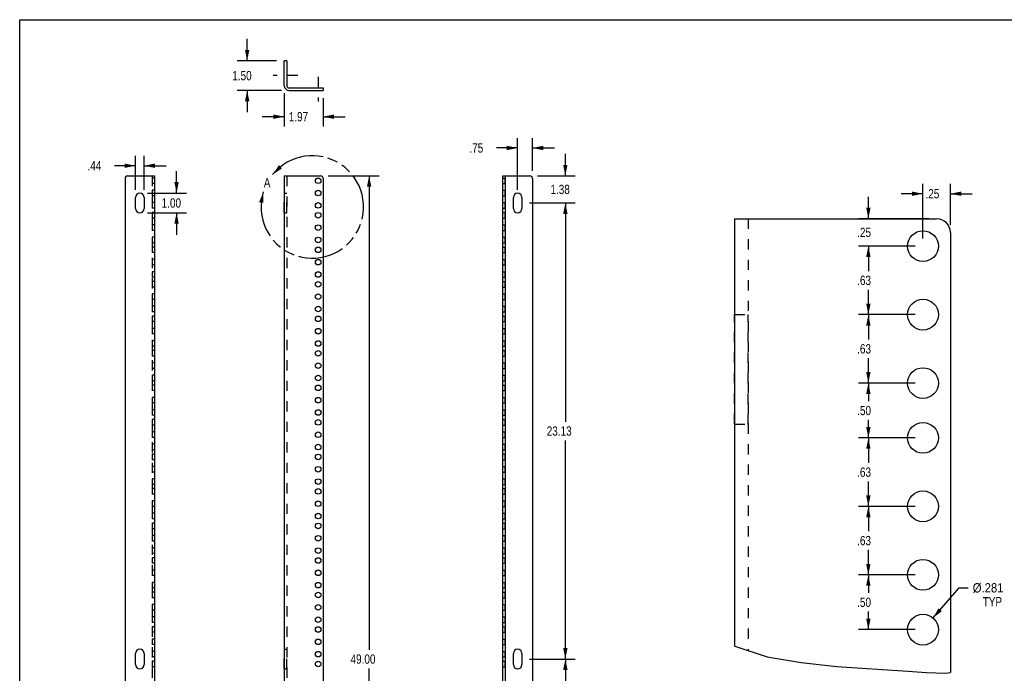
# Model space of a CAD drawing. Header units: inches. Extents: x 0 to 94.4, y 0 to 61.1.
# Tile 2 of 8: x 0 to 49.9, y 28 to 61.1. Entities that reach past the tile are written whole.
import ezdxf
from ezdxf.enums import TextEntityAlignment as Align

# ---------------------------------------------------------------- set-up
doc = ezdxf.new("R2010")
doc.units = ezdxf.units.IN
doc.header["$LTSCALE"] = 5.194444
doc.header["$MEASUREMENT"] = 0
for name, pattern in [('DASHED', [0.2, 0.1, -0.1]), ('HIDDEN', [0.2, 0.1, -0.1]), ('PHANTOM', [0.8, 0.45, -0.05, 0.1, -0.05, 0.1, -0.05])]:
    doc.linetypes.add(name, pattern=pattern)
doc.layers.get('0').update_dxf_attribs({"linetype": 'CONTINUOUS'})
doc.layers.add('DEFAULT_2', color=8, linetype='HIDDEN')
doc.layers.add('DEFAULT_3', color=7, linetype='PHANTOM')
doc.styles.get("Standard").update_dxf_attribs({"font": 'txt', "width": 0.8})
doc.dimstyles.new('DIMSTYLE_1', dxfattribs={"dimtxt": 0.472222, "dimasz": 0.555556, "dimexe": 0.18, "dimexo": 0.0625, "dimgap": 0.09, "dimtad": 0, "dimtih": 1, "dimtoh": 1, "dimzin": 4, "dimdsep": 46, "dimtxsty": 'Standard', "dimblk": '_FILLED', "dimblk1": '_FILLED', "dimblk2": '_FILLED', "dimcen": 0.09, "dimadec": 0, "dimazin": 0, "dimtfac": 1, "dimtofl": 0, "dimtmove": 0, "dimatfit": 3, "dimldrblk": '_FILLED', "dimfxl": 0, "dimtolj": 1, "dimtzin": 4, "dimarcsym": 0})
doc.dimstyles.new('DIMSTYLE_2', dxfattribs={"dimtxt": 0.472222, "dimasz": 0.555556, "dimexe": 0.18, "dimexo": 0.0625, "dimgap": 0.09, "dimtad": 0, "dimtih": 1, "dimtoh": 1, "dimlfac": 0.18, "dimzin": 4, "dimdsep": 46, "dimtxsty": 'Standard', "dimblk": '_FILLED', "dimblk1": '_FILLED', "dimblk2": '_FILLED', "dimcen": 0.09, "dimadec": 0, "dimazin": 0, "dimtfac": 1, "dimtofl": 0, "dimtmove": 0, "dimatfit": 3, "dimldrblk": '_FILLED', "dimfxl": 0, "dimtolj": 1, "dimtzin": 4, "dimarcsym": 0})
doc.dimstyles.new('DIMSTYLE_3', dxfattribs={"dimtxt": 0.472222, "dimasz": 0.555556, "dimexe": 0.18, "dimexo": 0.0625, "dimgap": 0.09, "dimtad": 0, "dimtih": 1, "dimtoh": 1, "dimdec": 3, "dimlfac": 0.18, "dimzin": 4, "dimdsep": 46, "dimtxsty": 'Standard', "dimblk": '_FILLED', "dimblk1": '_FILLED', "dimblk2": '_FILLED', "dimcen": 0.09, "dimadec": 0, "dimazin": 0, "dimtfac": 1, "dimtdec": 3, "dimtofl": 0, "dimtmove": 0, "dimatfit": 3, "dimldrblk": '_FILLED', "dimfxl": 0, "dimtolj": 1, "dimtzin": 4, "dimarcsym": 0})

# ---------------------------------------------------------------- blocks, each defined once
blk = doc.blocks.new('_FILLED')
at = {"color": 0, "linetype": 'ByBlock'}
blk.add_solid([(0, 0), (-1, 0.2), (-1, -0.2)], dxfattribs=at)
blk = doc.blocks.new('*D')
at = {"color": 2, "linetype": 'CONTINUOUS'}
for p, q in [((11.527, 59.026), (11.527, 60.137)), ((13.018, 59.026), (11.027, 59.026)), ((13.268, 57.526), (11.027, 57.526)), ((11.527, 57.526), (11.527, 56.415)), ((13.407, 57.387), (13.407, 55.692)), ((15.376, 57.137), (15.376, 55.692)), ((13.407, 56.192), (12.296, 56.192)), ((15.376, 56.192), (16.487, 56.192)), ((25.235, 52.489), (25.235, 55.107)), ((25.985, 53.453), (25.985, 55.107)), ((25.235, 54.607), (24.158, 54.607)), ((25.985, 54.607), (27.096, 54.607)), ((5.868, 52.489), (5.868, 54.207)), ((6.305, 52.489), (6.305, 54.207)), ((27.653, 53.194), (27.653, 54.305)), ((5.868, 53.707), (4.803, 53.707)), ((6.305, 53.707), (7.416, 53.707)), ((7.95, 52.319), (7.95, 53.43)), ((15.64, 53.194), (18.21, 53.194)), ((17.71, 53.194), (17.71, 29.166)), ((26.244, 53.194), (28.153, 53.194)), ((45.775, 50.02), (45.775, 52.787)), ((47.164, 50.714), (47.164, 52.787)), ((6.476, 52.319), (8.45, 52.319)), ((43.008, 51.02), (43.008, 52.131)), ((45.775, 52.287), (44.664, 52.287)), ((47.164, 52.287), (48.275, 52.287)), ((25.842, 51.819), (28.153, 51.819)), ((25.842, 51.819), (28.153, 51.819)), ((27.653, 51.819), (27.653, 50.708)), ((27.653, 51.819), (27.653, 40.728)), ((6.476, 51.319), (8.45, 51.319)), ((7.95, 51.319), (7.95, 50.208)), ((46.08, 51.02), (42.508, 51.02)), ((45.386, 49.631), (42.508, 49.631)), ((45.386, 49.631), (42.508, 49.631)), ((43.008, 49.631), (43.008, 48.367)), ((43.008, 49.631), (43.008, 48.52)), ((43.008, 46.159), (43.008, 47.422)), ((45.386, 46.159), (42.508, 46.159)), ((45.386, 46.159), (42.508, 46.159)), ((43.008, 46.159), (43.008, 44.895)), ((43.008, 42.686), (43.008, 43.95)), ((45.386, 42.686), (42.508, 42.686)), ((45.386, 42.686), (42.508, 42.686)), ((43.008, 42.686), (43.008, 41.77)), ((43.008, 39.909), (43.008, 40.825)), ((27.653, 28.694), (27.653, 39.784)), ((45.386, 39.909), (42.508, 39.909)), ((45.386, 39.909), (42.508, 39.909)), ((43.008, 39.909), (43.008, 38.645)), ((43.008, 36.436), (43.008, 37.7)), ((45.386, 36.436), (42.508, 36.436)), ((45.386, 36.436), (42.508, 36.436)), ((43.008, 36.436), (43.008, 35.172)), ((43.008, 32.964), (43.008, 34.228)), ((45.386, 32.964), (42.508, 32.964)), ((45.386, 32.964), (42.508, 32.964)), ((43.008, 32.964), (43.008, 32.047)), ((46.285, 30.777), (47.603, 32.306)), ((47.603, 32.306), (48.061, 32.306)), ((43.008, 30.186), (43.008, 31.103)), ((45.386, 30.186), (42.508, 30.186)), ((25.842, 28.694), (28.153, 28.694)), ((25.842, 28.694), (28.153, 28.694)), ((27.653, 28.694), (27.653, 17.603)), ((17.71, 4.194), (17.71, 28.222)), ((27.653, 5.569), (27.653, 16.659)), ((27.653, 5.569), (27.653, 6.68)), ((25.842, 5.569), (28.153, 5.569)), ((25.842, 5.569), (28.153, 5.569)), ((15.635, 4.194), (18.21, 4.194)), ((26.244, 4.194), (28.153, 4.194)), ((27.653, 4.194), (27.653, 3.083))]:
    blk.add_line(p, q, dxfattribs=at)
at = {"color": 2, "linetype": 'CONTINUOUS', "xscale": 0.5555555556, "yscale": 0.5555555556, "zscale": 0.5555555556}
for p, rotation in [((11.527, 59.026), 270), ((11.527, 57.526), 90), ((15.376, 56.192), 180), ((25.985, 54.607), 180), ((6.305, 53.707), 180), ((27.653, 53.194), 270), ((17.71, 53.194), 90), ((7.95, 52.319), 270), ((47.164, 52.287), 180), ((27.653, 51.819), 90), ((27.653, 51.819), 90), ((43.008, 51.02), 270), ((7.95, 51.319), 90), ((43.008, 49.631), 90), ((43.008, 49.631), 90), ((43.008, 46.159), 270), ((43.008, 46.159), 90), ((43.008, 42.686), 270), ((43.008, 42.686), 90), ((43.008, 39.909), 270), ((43.008, 39.909), 90), ((43.008, 36.436), 270), ((43.008, 36.436), 90), ((43.008, 32.964), 270), ((43.008, 32.964), 90), ((46.285, 30.777), 229.2278935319), ((43.008, 30.186), 270), ((27.653, 28.694), 270), ((27.653, 28.694), 90), ((27.653, 5.569), 270), ((27.653, 5.569), 270), ((17.71, 4.194), 270), ((27.653, 4.194), 90)]:
    blk.add_blockref('_FILLED', p, dxfattribs=dict(at, rotation=rotation))
for p in [(13.407, 56.192), (25.235, 54.607), (5.868, 53.707), (45.775, 52.287)]:
    blk.add_blockref('_FILLED', p, dxfattribs=at)
at = {"color": 2, "linetype": 'CONTINUOUS'}
for s, width, p in [('1.50', 0.8, (10.772, 58.04)), ('1.97', 0.8, (13.636, 55.956)), ('.75', 0.8, (22.789, 54.371)), ('.44', 0.8, (3.434, 53.471)), ('1.38', 0.8, (26.897, 52.27)), ('.25', 0.8, (45.903, 52.051)), ('1.00', 0.8, (7.194, 51.583)), ('.25', 0.8, (42.441, 50.089)), ('.63', 0.8, (42.441, 47.659)), ('.63', 0.8, (42.441, 44.186)), ('.50', 0.8, (42.441, 41.061)), ('23.13', 0.8, (26.708, 40.02)), ('.63', 0.8, (42.441, 37.936)), ('.63', 0.8, (42.441, 34.464)), ('%%c.281', 0.906667, (48.297, 32.07)), ('.50', 0.8, (42.441, 31.339)), ('TYP', 0.8, (48.801, 31.362)), ('49.00', 0.8, (16.765, 28.458)), ('23.13', 0.8, (26.708, 16.895)), ('1.38', 0.8, (26.897, 4.645))]:
    blk.add_text(s, height=0.4722, dxfattribs=dict(at, width=width)).set_placement(p)

msp = doc.modelspace()

# ---------------------------------------------------------------- linework, layer by layer
at = {"color": 7, "linetype": 'CONTINUOUS'}
for p, q in [((0, 0), (0, 61.1111)), ((0, 61.1111), (94.4444, 61.1111)), ((13.5322, 59.0258), (13.4072, 59.0258)), ((13.5322, 59.0258), (13.5322, 57.7758)), ((13.6572, 57.6508), (15.3762, 57.6508)), ((15.3762, 57.6508), (15.3762, 57.5258)), ((24.4851, 53.1938), (25.8551, 53.1938)), ((24.6101, 53.1938), (24.6101, 4.1938)), ((25.9851, 53.0638), (25.9851, 4.3238)), ((25.0166, 51.5373), (25.0166, 52.1003)), ((25.4536, 52.1003), (25.4536, 51.5373)), ((25.0166, 28.4123), (25.0166, 28.9753)), ((25.4536, 28.9753), (25.4536, 28.4123)), ((36.2248, 29.3674), (36.2491, 29.3521)), ((36.2491, 29.3521), (37.8803, 28.8153)), ((37.8803, 28.8153), (39.5966, 28.5125)), ((39.5966, 28.5125), (41.4104, 28.3249)), ((41.4104, 28.3249), (45.0049, 28.0798)), ((45.0049, 28.0798), (45.952, 28.0072)), ((45.952, 28.0072), (46.895, 27.9846)), ((46.895, 27.9846), (47.1637, 28.0123))]:
    msp.add_line(p, q, dxfattribs=at)
at = {"color": 3, "linetype": 'CONTINUOUS'}
for p, q in [((13.4072, 57.7758), (13.4072, 59.0258)), ((13.6572, 57.5258), (15.3762, 57.5258)), ((5.3368, 53.0638), (5.3368, 4.3238)), ((5.4668, 53.1938), (6.8368, 53.1938)), ((6.8368, 53.1938), (6.8368, 4.1938)), ((13.4072, 53.1938), (13.4072, 4.1938)), ((13.4072, 53.1938), (15.2512, 53.1938)), ((15.3762, 53.0688), (15.3762, 4.3238)), ((24.4851, 4.1938), (24.4851, 53.1938)), ((5.8683, 51.5373), (5.8683, 52.1003)), ((6.3053, 52.1003), (6.3053, 51.5373)), ((36.2248, 51.0197), (36.2248, 29.3674)), ((36.2248, 51.0197), (46.4692, 51.0197)), ((47.1637, 50.3252), (47.1637, 28.0123)), ((5.8683, 28.4123), (5.8683, 28.9753)), ((6.3053, 28.9753), (6.3053, 28.4123))]:
    msp.add_line(p, q, dxfattribs=at)
at = {"color": 2, "linetype": 'DASHED'}
for p, q in [((14.0878, 58.2758), (12.8517, 58.2758)), ((15.1262, 58.2064), (15.1262, 56.9703))]:
    msp.add_line(p, q, dxfattribs=at)
at = {"color": 8, "linetype": 'HIDDEN'}
for p, q in [((6.7118, 53.0843), (6.7118, 52.8033)), ((6.8368, 53.0843), (6.7118, 53.0843)), ((24.4851, 53.0843), (24.6101, 53.0843)), ((24.6101, 52.8033), (24.6101, 53.0843)), ((6.8368, 52.8033), (6.7118, 52.8033)), ((6.7118, 52.4593), (6.7118, 52.1783)), ((6.8368, 52.4593), (6.7118, 52.4593)), ((24.4851, 52.8033), (24.6101, 52.8033)), ((24.4851, 52.4593), (24.6101, 52.4593)), ((24.6101, 52.1783), (24.6101, 52.4593)), ((6.8368, 52.1783), (6.7118, 52.1783)), ((13.4072, 52.3188), (13.5322, 52.3188)), ((13.5322, 51.3188), (13.5322, 52.3188)), ((24.4851, 52.1783), (24.6101, 52.1783)), ((6.7118, 51.8343), (6.7118, 51.5533)), ((6.8368, 51.8343), (6.7118, 51.8343)), ((6.8368, 51.5533), (6.7118, 51.5533)), ((24.4851, 51.8343), (24.6101, 51.8343)), ((24.4851, 51.5533), (24.6101, 51.5533)), ((24.6101, 51.5533), (24.6101, 51.8343)), ((6.7118, 51.3343), (6.7118, 51.0533)), ((6.8368, 51.3343), (6.7118, 51.3343)), ((6.8368, 51.0533), (6.7118, 51.0533)), ((13.4072, 51.3188), (13.5322, 51.3188)), ((24.4851, 51.3343), (24.6101, 51.3343)), ((24.4851, 51.0533), (24.6101, 51.0533)), ((24.6101, 51.0533), (24.6101, 51.3343)), ((6.7118, 50.7093), (6.7118, 50.4283)), ((6.8368, 50.7093), (6.7118, 50.7093)), ((6.8368, 50.4283), (6.7118, 50.4283)), ((24.4851, 50.7093), (24.6101, 50.7093)), ((24.4851, 50.4283), (24.6101, 50.4283)), ((24.6101, 50.4283), (24.6101, 50.7093)), ((6.7118, 50.0843), (6.7118, 49.8033)), ((6.8368, 50.0843), (6.7118, 50.0843)), ((24.4851, 50.0843), (24.6101, 50.0843)), ((24.6101, 49.8033), (24.6101, 50.0843)), ((6.8368, 49.8033), (6.7118, 49.8033)), ((6.7118, 49.5843), (6.7118, 49.3033)), ((6.8368, 49.5843), (6.7118, 49.5843)), ((24.4851, 49.8033), (24.6101, 49.8033)), ((24.4851, 49.5843), (24.6101, 49.5843)), ((24.6101, 49.3033), (24.6101, 49.5843)), ((6.8368, 49.3033), (6.7118, 49.3033)), ((6.7118, 48.9593), (6.7118, 48.6783)), ((6.8368, 48.9593), (6.7118, 48.9593)), ((24.4851, 49.3033), (24.6101, 49.3033)), ((24.4851, 48.9593), (24.6101, 48.9593)), ((24.6101, 48.6783), (24.6101, 48.9593)), ((6.8368, 48.6783), (6.7118, 48.6783)), ((24.4851, 48.6783), (24.6101, 48.6783)), ((6.7118, 48.3343), (6.7118, 48.0533)), ((6.8368, 48.3343), (6.7118, 48.3343)), ((6.8368, 48.0533), (6.7118, 48.0533)), ((24.4851, 48.3343), (24.6101, 48.3343)), ((24.4851, 48.0533), (24.6101, 48.0533)), ((24.6101, 48.0533), (24.6101, 48.3343)), ((6.7118, 47.8343), (6.7118, 47.5533)), ((6.8368, 47.8343), (6.7118, 47.8343)), ((6.8368, 47.5533), (6.7118, 47.5533)), ((24.4851, 47.8343), (24.6101, 47.8343)), ((24.4851, 47.5533), (24.6101, 47.5533)), ((24.6101, 47.5533), (24.6101, 47.8343)), ((6.7118, 47.2093), (6.7118, 46.9283)), ((6.8368, 47.2093), (6.7118, 47.2093)), ((6.8368, 46.9283), (6.7118, 46.9283)), ((24.4851, 47.2093), (24.6101, 47.2093)), ((24.4851, 46.9283), (24.6101, 46.9283)), ((24.6101, 46.9283), (24.6101, 47.2093)), ((6.7118, 46.5843), (6.7118, 46.3033)), ((6.8368, 46.5843), (6.7118, 46.5843)), ((24.4851, 46.5843), (24.6101, 46.5843)), ((24.6101, 46.3033), (24.6101, 46.5843)), ((6.8368, 46.3033), (6.7118, 46.3033)), ((6.7118, 46.0843), (6.7118, 45.8033)), ((6.8368, 46.0843), (6.7118, 46.0843)), ((24.4851, 46.3033), (24.6101, 46.3033)), ((24.4851, 46.0843), (24.6101, 46.0843)), ((24.6101, 45.8033), (24.6101, 46.0843)), ((36.2248, 46.1585), (36.9192, 46.1585)), ((36.9192, 40.603), (36.9192, 46.1585)), ((6.8368, 45.8033), (6.7118, 45.8033)), ((6.7118, 45.4593), (6.7118, 45.1783)), ((6.8368, 45.4593), (6.7118, 45.4593)), ((24.4851, 45.8033), (24.6101, 45.8033)), ((24.4851, 45.4593), (24.6101, 45.4593)), ((24.6101, 45.1783), (24.6101, 45.4593)), ((6.8368, 45.1783), (6.7118, 45.1783)), ((24.4851, 45.1783), (24.6101, 45.1783)), ((6.7118, 44.8343), (6.7118, 44.5533)), ((6.8368, 44.8343), (6.7118, 44.8343)), ((6.8368, 44.5533), (6.7118, 44.5533)), ((24.4851, 44.8343), (24.6101, 44.8343)), ((24.4851, 44.5533), (24.6101, 44.5533)), ((24.6101, 44.5533), (24.6101, 44.8343)), ((6.7118, 44.3343), (6.7118, 44.0533)), ((6.8368, 44.3343), (6.7118, 44.3343)), ((6.8368, 44.0533), (6.7118, 44.0533)), ((24.4851, 44.3343), (24.6101, 44.3343)), ((24.4851, 44.0533), (24.6101, 44.0533)), ((24.6101, 44.0533), (24.6101, 44.3343)), ((6.7118, 43.7093), (6.7118, 43.4283)), ((6.8368, 43.7093), (6.7118, 43.7093)), ((6.8368, 43.4283), (6.7118, 43.4283)), ((24.4851, 43.7093), (24.6101, 43.7093)), ((24.4851, 43.4283), (24.6101, 43.4283)), ((24.6101, 43.4283), (24.6101, 43.7093)), ((6.7118, 43.0843), (6.7118, 42.8033)), ((6.8368, 43.0843), (6.7118, 43.0843)), ((24.4851, 43.0843), (24.6101, 43.0843)), ((24.6101, 42.8033), (24.6101, 43.0843)), ((6.8368, 42.8033), (6.7118, 42.8033)), ((6.7118, 42.5843), (6.7118, 42.3033)), ((6.8368, 42.5843), (6.7118, 42.5843)), ((24.4851, 42.8033), (24.6101, 42.8033)), ((24.4851, 42.5843), (24.6101, 42.5843)), ((24.6101, 42.3033), (24.6101, 42.5843)), ((6.8368, 42.3033), (6.7118, 42.3033)), ((6.7118, 41.9593), (6.7118, 41.6783)), ((6.8368, 41.9593), (6.7118, 41.9593)), ((24.4851, 42.3033), (24.6101, 42.3033)), ((24.4851, 41.9593), (24.6101, 41.9593)), ((24.6101, 41.6783), (24.6101, 41.9593)), ((6.8368, 41.6783), (6.7118, 41.6783)), ((24.4851, 41.6783), (24.6101, 41.6783)), ((6.7118, 41.3343), (6.7118, 41.0533)), ((6.8368, 41.3343), (6.7118, 41.3343)), ((6.8368, 41.0533), (6.7118, 41.0533)), ((24.4851, 41.3343), (24.6101, 41.3343)), ((24.4851, 41.0533), (24.6101, 41.0533)), ((24.6101, 41.0533), (24.6101, 41.3343)), ((6.7118, 40.8343), (6.7118, 40.5533)), ((6.8368, 40.8343), (6.7118, 40.8343)), ((6.8368, 40.5533), (6.7118, 40.5533)), ((24.4851, 40.8343), (24.6101, 40.8343)), ((24.4851, 40.5533), (24.6101, 40.5533)), ((24.6101, 40.5533), (24.6101, 40.8343)), ((36.2248, 40.603), (36.9192, 40.603)), ((6.7118, 40.2093), (6.7118, 39.9283)), ((6.8368, 40.2093), (6.7118, 40.2093)), ((6.8368, 39.9283), (6.7118, 39.9283)), ((24.4851, 40.2093), (24.6101, 40.2093)), ((24.4851, 39.9283), (24.6101, 39.9283)), ((24.6101, 39.9283), (24.6101, 40.2093)), ((6.7118, 39.5843), (6.7118, 39.3033)), ((6.8368, 39.5843), (6.7118, 39.5843)), ((24.4851, 39.5843), (24.6101, 39.5843)), ((24.6101, 39.3033), (24.6101, 39.5843)), ((6.8368, 39.3033), (6.7118, 39.3033)), ((6.7118, 39.0843), (6.7118, 38.8033)), ((6.8368, 39.0843), (6.7118, 39.0843)), ((24.4851, 39.3033), (24.6101, 39.3033)), ((24.4851, 39.0843), (24.6101, 39.0843)), ((24.6101, 38.8033), (24.6101, 39.0843)), ((6.8368, 38.8033), (6.7118, 38.8033)), ((6.7118, 38.4593), (6.7118, 38.1783)), ((6.8368, 38.4593), (6.7118, 38.4593)), ((24.4851, 38.8033), (24.6101, 38.8033)), ((24.4851, 38.4593), (24.6101, 38.4593)), ((24.6101, 38.1783), (24.6101, 38.4593)), ((6.8368, 38.1783), (6.7118, 38.1783)), ((24.4851, 38.1783), (24.6101, 38.1783)), ((6.7118, 37.8343), (6.7118, 37.5533)), ((6.8368, 37.8343), (6.7118, 37.8343)), ((6.8368, 37.5533), (6.7118, 37.5533)), ((24.4851, 37.8343), (24.6101, 37.8343)), ((24.4851, 37.5533), (24.6101, 37.5533)), ((24.6101, 37.5533), (24.6101, 37.8343)), ((6.7118, 37.3343), (6.7118, 37.0533)), ((6.8368, 37.3343), (6.7118, 37.3343)), ((6.8368, 37.0533), (6.7118, 37.0533)), ((24.4851, 37.3343), (24.6101, 37.3343)), ((24.4851, 37.0533), (24.6101, 37.0533)), ((24.6101, 37.0533), (24.6101, 37.3343)), ((6.7118, 36.7093), (6.7118, 36.4283)), ((6.8368, 36.7093), (6.7118, 36.7093)), ((6.8368, 36.4283), (6.7118, 36.4283)), ((24.4851, 36.7093), (24.6101, 36.7093)), ((24.4851, 36.4283), (24.6101, 36.4283)), ((24.6101, 36.4283), (24.6101, 36.7093)), ((6.7118, 36.0843), (6.7118, 35.8033)), ((6.8368, 36.0843), (6.7118, 36.0843)), ((24.4851, 36.0843), (24.6101, 36.0843)), ((24.6101, 35.8033), (24.6101, 36.0843)), ((6.8368, 35.8033), (6.7118, 35.8033)), ((6.7118, 35.5843), (6.7118, 35.3033)), ((6.8368, 35.5843), (6.7118, 35.5843)), ((24.4851, 35.8033), (24.6101, 35.8033)), ((24.4851, 35.5843), (24.6101, 35.5843)), ((24.6101, 35.3033), (24.6101, 35.5843)), ((6.8368, 35.3033), (6.7118, 35.3033)), ((6.7118, 34.9593), (6.7118, 34.6783)), ((6.8368, 34.9593), (6.7118, 34.9593)), ((24.4851, 35.3033), (24.6101, 35.3033)), ((24.4851, 34.9593), (24.6101, 34.9593)), ((24.6101, 34.6783), (24.6101, 34.9593)), ((6.8368, 34.6783), (6.7118, 34.6783)), ((24.4851, 34.6783), (24.6101, 34.6783)), ((6.7118, 34.3343), (6.7118, 34.0533)), ((6.8368, 34.3343), (6.7118, 34.3343)), ((6.8368, 34.0533), (6.7118, 34.0533)), ((24.4851, 34.3343), (24.6101, 34.3343)), ((24.4851, 34.0533), (24.6101, 34.0533)), ((24.6101, 34.0533), (24.6101, 34.3343)), ((6.7118, 33.8343), (6.7118, 33.5533)), ((6.8368, 33.8343), (6.7118, 33.8343)), ((6.8368, 33.5533), (6.7118, 33.5533)), ((24.4851, 33.8343), (24.6101, 33.8343)), ((24.4851, 33.5533), (24.6101, 33.5533)), ((24.6101, 33.5533), (24.6101, 33.8343)), ((6.7118, 33.2093), (6.7118, 32.9283)), ((6.8368, 33.2093), (6.7118, 33.2093)), ((24.4851, 33.2093), (24.6101, 33.2093)), ((24.6101, 32.9283), (24.6101, 33.2093)), ((6.8368, 32.9283), (6.7118, 32.9283)), ((6.7118, 32.5843), (6.7118, 32.3033)), ((6.8368, 32.5843), (6.7118, 32.5843)), ((24.4851, 32.9283), (24.6101, 32.9283)), ((24.4851, 32.5843), (24.6101, 32.5843)), ((24.6101, 32.3033), (24.6101, 32.5843)), ((6.8368, 32.3033), (6.7118, 32.3033)), ((6.7118, 32.0843), (6.7118, 31.8033)), ((6.8368, 32.0843), (6.7118, 32.0843)), ((24.4851, 32.3033), (24.6101, 32.3033)), ((24.4851, 32.0843), (24.6101, 32.0843)), ((24.6101, 31.8033), (24.6101, 32.0843)), ((6.8368, 31.8033), (6.7118, 31.8033)), ((6.7118, 31.4593), (6.7118, 31.1783)), ((6.8368, 31.4593), (6.7118, 31.4593)), ((24.4851, 31.8033), (24.6101, 31.8033)), ((24.4851, 31.4593), (24.6101, 31.4593)), ((24.6101, 31.1783), (24.6101, 31.4593)), ((6.8368, 31.1783), (6.7118, 31.1783)), ((24.4851, 31.1783), (24.6101, 31.1783)), ((6.7118, 30.8343), (6.7118, 30.5533)), ((6.8368, 30.8343), (6.7118, 30.8343)), ((6.8368, 30.5533), (6.7118, 30.5533)), ((24.4851, 30.8343), (24.6101, 30.8343)), ((24.4851, 30.5533), (24.6101, 30.5533)), ((24.6101, 30.5533), (24.6101, 30.8343)), ((6.7118, 30.3343), (6.7118, 30.0533)), ((6.8368, 30.3343), (6.7118, 30.3343)), ((6.8368, 30.0533), (6.7118, 30.0533)), ((24.4851, 30.3343), (24.6101, 30.3343)), ((24.4851, 30.0533), (24.6101, 30.0533)), ((24.6101, 30.0533), (24.6101, 30.3343)), ((6.7118, 29.7093), (6.7118, 29.4283)), ((6.8368, 29.7093), (6.7118, 29.7093)), ((24.4851, 29.7093), (24.6101, 29.7093)), ((24.6101, 29.4283), (24.6101, 29.7093)), ((6.8368, 29.4283), (6.7118, 29.4283)), ((6.7118, 29.0843), (6.7118, 28.8033)), ((6.8368, 29.0843), (6.7118, 29.0843)), ((13.4072, 29.1938), (13.5322, 29.1938)), ((13.5322, 28.1938), (13.5322, 29.1938)), ((24.4851, 29.4283), (24.6101, 29.4283)), ((24.4851, 29.0843), (24.6101, 29.0843)), ((24.6101, 28.8033), (24.6101, 29.0843)), ((6.8368, 28.8033), (6.7118, 28.8033)), ((6.8368, 28.5843), (6.7118, 28.5843)), ((6.7118, 28.5843), (6.7118, 28.3033)), ((24.4851, 28.8033), (24.6101, 28.8033)), ((24.4851, 28.5843), (24.6101, 28.5843)), ((24.6101, 28.3033), (24.6101, 28.5843)), ((6.8368, 28.3033), (6.7118, 28.3033)), ((13.4072, 28.1938), (13.5322, 28.1938)), ((24.4851, 28.3033), (24.6101, 28.3033))]:
    msp.add_line(p, q, dxfattribs=at)
at = {"linetype": 'HIDDEN'}
for p, q in [((6.8368, 53.0843), (6.8368, 52.8033)), ((24.4851, 52.8033), (24.4851, 53.0843)), ((6.8368, 52.4593), (6.8368, 52.1783)), ((24.4851, 52.1783), (24.4851, 52.4593)), ((13.4072, 51.3188), (13.4072, 52.3188)), ((6.8368, 51.8343), (6.8368, 51.5533)), ((24.4851, 51.5533), (24.4851, 51.8343)), ((6.8368, 51.3343), (6.8368, 51.0533)), ((24.4851, 51.0533), (24.4851, 51.3343)), ((6.8368, 50.7093), (6.8368, 50.4283)), ((24.4851, 50.4283), (24.4851, 50.7093)), ((6.8368, 50.0843), (6.8368, 49.8033)), ((24.4851, 49.8033), (24.4851, 50.0843)), ((6.8368, 49.5843), (6.8368, 49.3033)), ((24.4851, 49.3033), (24.4851, 49.5843)), ((6.8368, 48.9593), (6.8368, 48.6783)), ((24.4851, 48.6783), (24.4851, 48.9593)), ((6.8368, 48.3343), (6.8368, 48.0533)), ((24.4851, 48.0533), (24.4851, 48.3343)), ((6.8368, 47.8343), (6.8368, 47.5533)), ((24.4851, 47.5533), (24.4851, 47.8343)), ((6.8368, 47.2093), (6.8368, 46.9283)), ((24.4851, 46.9283), (24.4851, 47.2093)), ((6.8368, 46.5843), (6.8368, 46.3033)), ((24.4851, 46.3033), (24.4851, 46.5843)), ((6.8368, 46.0843), (6.8368, 45.8033)), ((24.4851, 45.8033), (24.4851, 46.0843)), ((36.2248, 40.603), (36.2248, 46.1585)), ((6.8368, 45.4593), (6.8368, 45.1783)), ((24.4851, 45.1783), (24.4851, 45.4593)), ((6.8368, 44.8343), (6.8368, 44.5533)), ((24.4851, 44.5533), (24.4851, 44.8343)), ((6.8368, 44.3343), (6.8368, 44.0533)), ((24.4851, 44.0533), (24.4851, 44.3343)), ((6.8368, 43.7093), (6.8368, 43.4283)), ((24.4851, 43.4283), (24.4851, 43.7093)), ((6.8368, 43.0843), (6.8368, 42.8033)), ((24.4851, 42.8033), (24.4851, 43.0843)), ((6.8368, 42.5843), (6.8368, 42.3033)), ((24.4851, 42.3033), (24.4851, 42.5843)), ((6.8368, 41.9593), (6.8368, 41.6783)), ((24.4851, 41.6783), (24.4851, 41.9593)), ((6.8368, 41.3343), (6.8368, 41.0533)), ((24.4851, 41.0533), (24.4851, 41.3343)), ((6.8368, 40.8343), (6.8368, 40.5533)), ((24.4851, 40.5533), (24.4851, 40.8343)), ((6.8368, 40.2093), (6.8368, 39.9283)), ((24.4851, 39.9283), (24.4851, 40.2093)), ((6.8368, 39.5843), (6.8368, 39.3033)), ((24.4851, 39.3033), (24.4851, 39.5843)), ((6.8368, 39.0843), (6.8368, 38.8033)), ((24.4851, 38.8033), (24.4851, 39.0843)), ((6.8368, 38.4593), (6.8368, 38.1783)), ((24.4851, 38.1783), (24.4851, 38.4593)), ((6.8368, 37.8343), (6.8368, 37.5533)), ((24.4851, 37.5533), (24.4851, 37.8343)), ((6.8368, 37.3343), (6.8368, 37.0533)), ((24.4851, 37.0533), (24.4851, 37.3343)), ((6.8368, 36.7093), (6.8368, 36.4283)), ((24.4851, 36.4283), (24.4851, 36.7093)), ((6.8368, 36.0843), (6.8368, 35.8033)), ((24.4851, 35.8033), (24.4851, 36.0843)), ((6.8368, 35.5843), (6.8368, 35.3033)), ((24.4851, 35.3033), (24.4851, 35.5843)), ((6.8368, 34.9593), (6.8368, 34.6783)), ((24.4851, 34.6783), (24.4851, 34.9593)), ((6.8368, 34.3343), (6.8368, 34.0533)), ((24.4851, 34.0533), (24.4851, 34.3343)), ((6.8368, 33.8343), (6.8368, 33.5533)), ((24.4851, 33.5533), (24.4851, 33.8343)), ((6.8368, 33.2093), (6.8368, 32.9283)), ((24.4851, 32.9283), (24.4851, 33.2093)), ((6.8368, 32.5843), (6.8368, 32.3033)), ((24.4851, 32.3033), (24.4851, 32.5843)), ((6.8368, 32.0843), (6.8368, 31.8033)), ((24.4851, 31.8033), (24.4851, 32.0843)), ((6.8368, 31.4593), (6.8368, 31.1783)), ((24.4851, 31.1783), (24.4851, 31.4593)), ((6.8368, 30.8343), (6.8368, 30.5533)), ((24.4851, 30.5533), (24.4851, 30.8343)), ((6.8368, 30.3343), (6.8368, 30.0533)), ((24.4851, 30.0533), (24.4851, 30.3343)), ((6.8368, 29.7093), (6.8368, 29.4283)), ((24.4851, 29.4283), (24.4851, 29.7093)), ((6.8368, 29.0843), (6.8368, 28.8033)), ((13.4072, 28.1938), (13.4072, 29.1938)), ((24.4851, 28.8033), (24.4851, 29.0843)), ((6.8368, 28.5843), (6.8368, 28.3033)), ((24.4851, 28.3033), (24.4851, 28.5843))]:
    msp.add_line(p, q, dxfattribs=at)
at = {"color": 3, "linetype": 'CONTINUOUS'}
for centre, radius in [((15.1262, 52.9438), 0.1405), ((15.1262, 52.3188), 0.1405), ((15.1262, 51.6938), 0.1405), ((15.1262, 51.1938), 0.1405), ((15.1262, 50.5688), 0.1405), ((45.7748, 49.6308), 0.7806), ((15.1262, 49.9438), 0.1405), ((15.1262, 49.4438), 0.1405), ((15.1262, 48.8188), 0.1405), ((15.1262, 48.1938), 0.1405), ((15.1262, 47.6938), 0.1405), ((15.1262, 47.0688), 0.1405), ((45.7748, 46.1585), 0.7806), ((15.1262, 46.4438), 0.1405), ((15.1262, 45.9438), 0.1405), ((15.1262, 45.3188), 0.1405), ((15.1262, 44.6938), 0.1405), ((15.1262, 44.1938), 0.1405), ((15.1262, 43.5688), 0.1405), ((45.7748, 42.6863), 0.7806), ((15.1262, 42.9438), 0.1405), ((15.1262, 42.4438), 0.1405), ((15.1262, 41.8188), 0.1405), ((15.1262, 41.1938), 0.1405), ((15.1262, 40.6938), 0.1405), ((45.7748, 39.9085), 0.7806), ((15.1262, 40.0688), 0.1405), ((15.1262, 39.4438), 0.1405), ((15.1262, 38.9438), 0.1405), ((15.1262, 38.3188), 0.1405), ((15.1262, 37.6938), 0.1405), ((15.1262, 37.1938), 0.1405), ((45.7748, 36.4363), 0.7806), ((15.1262, 36.5688), 0.1405), ((15.1262, 35.9438), 0.1405), ((15.1262, 35.4438), 0.1405), ((15.1262, 34.8188), 0.1405), ((15.1262, 34.1938), 0.1405), ((15.1262, 33.6938), 0.1405), ((45.7748, 32.9641), 0.7806), ((15.1262, 33.0688), 0.1405), ((15.1262, 32.4438), 0.1405), ((15.1262, 31.9438), 0.1405), ((15.1262, 31.3188), 0.1405), ((45.7748, 30.1863), 0.7806), ((15.1262, 30.6938), 0.1405), ((15.1262, 30.1938), 0.1405), ((15.1262, 29.5688), 0.1405), ((15.1262, 28.9438), 0.1405), ((15.1262, 28.4438), 0.1405)]:
    msp.add_circle(centre, radius, dxfattribs=at)
for centre, radius, start, end in [((13.6572, 57.7758), 0.25, 180, 270), ((5.4668, 53.0638), 0.13, 90, 180), ((15.2512, 53.0688), 0.125, 0, 90), ((6.0868, 52.1003), 0.2185, 0, 180), ((6.0868, 51.5373), 0.2185, 180, 360), ((46.4692, 50.3252), 0.6944, 0, 90), ((6.0868, 28.9753), 0.2185, 0, 180), ((6.0868, 28.4123), 0.2185, 180, 360)]:
    msp.add_arc(centre, radius, start, end, dxfattribs=at)
at = {"color": 7, "linetype": 'CONTINUOUS'}
for centre, radius, start, end in [((13.6572, 57.7758), 0.125, 180, 270), ((25.8551, 53.0638), 0.13, 0, 90), ((25.2351, 52.1003), 0.2185, 0, 180), ((25.2351, 51.5373), 0.2185, 180, 360), ((25.2351, 28.9753), 0.2185, 0, 180), ((25.2351, 28.4123), 0.2185, 180, 360)]:
    msp.add_arc(centre, radius, start, end, dxfattribs=at)
at = {"layer": 'DEFAULT_2', "color": 8, "linetype": 'HIDDEN'}
for p, q in [((6.7118, 53.1938), (6.7118, 4.1938)), ((13.5322, 53.1938), (13.5322, 4.1938)), ((36.9192, 51.0197), (36.9192, 29.1316))]:
    msp.add_line(p, q, dxfattribs=at)
at = {"layer": 'DEFAULT_3', "color": 2, "linetype": 'PHANTOM'}
msp.add_arc((14.8285, 51.6159), 2.5977, 162.86861, 140.67338, dxfattribs=at)
msp.add_arc((14.8285, 51.6159), 2.5977, 162.86861, 140.67338, dxfattribs=at)
for points in [[(12.8191, 53.2621), (13.2833, 53.564), (13.1452, 53.7382)], [(12.8191, 53.2621), (13.2833, 53.564), (13.1452, 53.7382)], [(12.3461, 52.381), (12.3509, 51.8273), (12.1295, 51.8462)], [(12.3461, 52.381), (12.3509, 51.8273), (12.1295, 51.8462)]]:
    msp.add_solid(points, dxfattribs=at)

# ---------------------------------------------------------------- texts
at = {"color": 2, "linetype": 'CONTINUOUS', "width": 0.8}
msp.add_text('A', height=0.4722, dxfattribs=at).set_placement((12.5398, 52.6084), align=Align.CENTER)

# ---------------------------------------------------------------- dimensions: what is measured, and where the dimension line sits
at = {"color": 2, "linetype": 'CONTINUOUS'}
dim = msp.add_linear_dim(base=(15.3762, 56.1917), p1=(13.4072, 57.3869), p2=(15.3762, 57.1369), dimstyle='DIMSTYLE_1', dxfattribs=at)
dim.commit()
dim.dimension.update_dxf_attribs({"geometry": '*D', "text_midpoint": (14.3917, 56.1917), "dimtype": 160})
for base, p1, p2, angle, dimstyle, middle in [((11.5272, 59.0258), (13.2684, 57.5258), (13.0184, 59.0258), 90, 'DIMSTYLE_1', (11.5272, 58.2758)), ((17.7099, 4.1938), (15.6401, 53.1938), (15.6351, 4.1938), 270, 'DIMSTYLE_1', (17.7099, 28.6938)), ((27.6527662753, 51.8187740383), (26.2439448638, 53.1937740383), (25.8424448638, 51.8187740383), 270, 'DIMSTYLE_1', (27.6527662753, 52.5062740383)), ((25.2351, 54.6066), (25.9851, 53.4527), (25.2351, 52.4892), 180, 'DIMSTYLE_1', (23.3552, 54.6066)), ((27.6527662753, 28.6937740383), (25.8424448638, 51.8187740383), (25.8424448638, 28.6937740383), 270, 'DIMSTYLE_1', (27.6527662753, 40.2562740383)), ((27.6527662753, 5.5687740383), (25.8424448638, 28.6937740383), (25.8424448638, 5.5687740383), 270, 'DIMSTYLE_1', (27.6527662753, 17.1312740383)), ((27.6527662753, 5.5687740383), (26.2439448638, 4.1937740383), (25.8424448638, 5.5687740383), 90, 'DIMSTYLE_1', (27.6527662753, 4.8812740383)), ((7.9495, 51.3188), (6.4757, 52.3188), (6.4757, 51.3188), 270, 'DIMSTYLE_1', (7.9495, 51.8188)), ((5.8683, 53.7068), (6.3053, 52.4892), (5.8683, 52.4892), 180, 'DIMSTYLE_1', (4.0003, 53.7068)), ((45.7748, 52.2872), (47.1637, 50.7141), (45.7748, 50.0197), 180, 'DIMSTYLE_2', (46.4692, 52.2872)), ((43.00803, 46.15855), (45.38588, 49.63077), (45.38588, 46.15855), 270, 'DIMSTYLE_2', (43.00803, 47.89466)), ((43.008, 49.6308), (46.0803, 51.0197), (45.3859, 49.6308), 270, 'DIMSTYLE_2', (43.008, 50.3252)), ((43.008, 46.1585), (45.3859, 42.6863), (45.3859, 46.1585), 90, 'DIMSTYLE_2', (43.008, 44.4224)), ((43.008, 42.6863), (45.3859, 39.9085), (45.3859, 42.6863), 90, 'DIMSTYLE_2', (43.008, 41.2974)), ((43.008, 39.9085), (45.3859, 36.4363), (45.3859, 39.9085), 90, 'DIMSTYLE_2', (43.008, 38.1724)), ((43.008, 36.4363), (45.3859, 32.9641), (45.3859, 36.4363), 90, 'DIMSTYLE_2', (43.008, 34.7002)), ((43.008, 32.9641), (45.3859, 30.1863), (45.3859, 32.9641), 90, 'DIMSTYLE_2', (43.008, 31.5752))]:
    dim = msp.add_linear_dim(base=base, p1=p1, p2=p2, angle=angle, dimstyle=dimstyle, dxfattribs=at)
    dim.commit()
    dim.dimension.update_dxf_attribs({"geometry": '*D', "text_midpoint": middle, "dimtype": 160})
dim = msp.add_diameter_dim_2p(p1=(46.2845, 30.7774), p2=(45.265, 29.5952), text='<>\\PTYP', dimstyle='DIMSTYLE_3', dxfattribs=at)
dim.commit()
dim.dimension.update_dxf_attribs({"geometry": '*D', "text_midpoint": (49.3678, 31.9523), "dimtype": 163})

doc.saveas('drawing.dxf')
